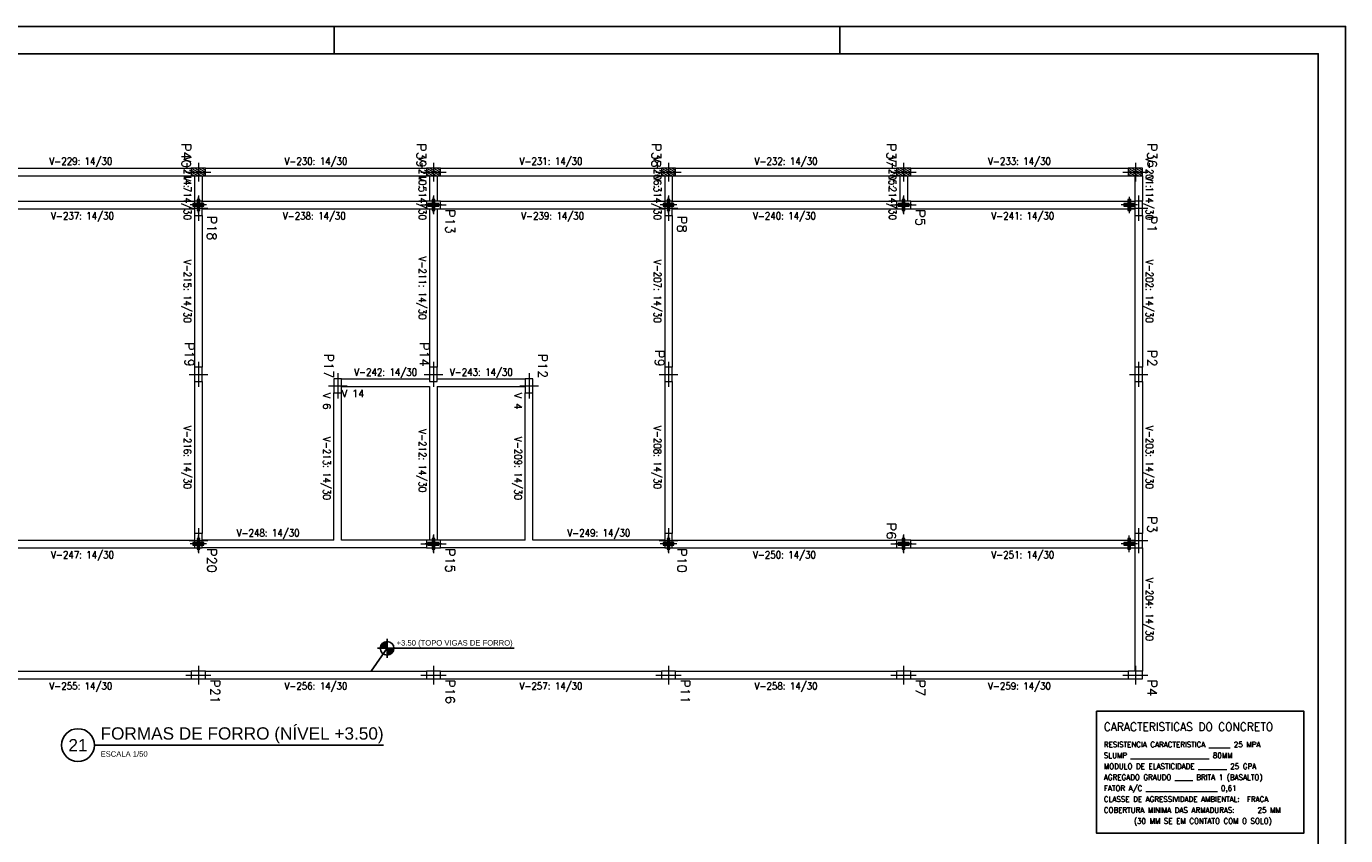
# Model space of a CAD drawing. Header units: millimetres. Extents: x -80 to 444, y 0 to 170.
# Tile 80 of 133: x 216 to 264, y 30 to 59. Entities that reach past the tile are written whole.
import ezdxf
from ezdxf.enums import TextEntityAlignment as Align

# ---------------------------------------------------------------- set-up
doc = ezdxf.new("R2010")
doc.units = ezdxf.units.MM
doc.layers.add('BLOCOS', color=3, linetype='Continuous')
doc.layers.add('FUN_TXT_ARMADURAS', color=3, linetype='Continuous')
for name, color, linetype, lineweight in [('E3D_CONEXIONES_COBERTURA', 131, 'Continuous', 0), ('PILAR_EIXOS', 1, 'Continuous', 0), ('PILAR_HACH', 4, 'Continuous', 0), ('PILAR_REF', 3, 'Continuous', 15), ('PILAR_RET', 2, 'Continuous', 9), ('VIG_DIM_VIGAS', 3, 'Continuous', 15), ('VIG_FACES', 5, 'Continuous', 9), ('VIG_REF_VIGAS', 3, 'Continuous', 0)]:
    doc.layers.add(name, color=color, linetype=linetype, lineweight=lineweight)
doc.styles.add('CYPETXT', font='romans', dxfattribs={"height": 0.2})
doc.styles.get("Standard").update_dxf_attribs({"font": 'arial.ttf'})

# ---------------------------------------------------------------- blocks, each defined once
blk = doc.blocks.new('EIXOS_DO_PILAR')
at = {"layer": 'PILAR_EIXOS'}
for p, q in [((-0.5, 0), (0.5, 0)), ((0, -0.5), (0, 0.5))]:
    blk.add_line(p, q, dxfattribs=at)
blk = doc.blocks.new('106418156-RAYADO_P36')
at = {"layer": 'PILAR_HACH'}
for p, q in [((-0.0014, -0.0026), (0.0014, 0.0026)), ((-0.0014, -0.0013), (0.0007, 0.0026)), ((-0.0014, 0), (0, 0.0026)), ((-0.0014, 0.0013), (-0.0007, 0.0026)), ((-0.0007, -0.0026), (0.0014, 0.0013)), ((0, -0.0026), (0.0014, 0)), ((0.0007, -0.0026), (0.0014, -0.0013))]:
    blk.add_line(p, q, dxfattribs=at)
blk = doc.blocks.new('106418156-RAYADO_P37')
at = {"layer": 'PILAR_HACH'}
for p, q in [((-0.0014, -0.0026), (0.0014, 0.0026)), ((-0.0014, -0.0013), (0.0007, 0.0026)), ((-0.0014, 0), (0, 0.0026)), ((-0.0014, 0.0013), (-0.0007, 0.0026)), ((-0.0007, -0.0026), (0.0014, 0.0013)), ((0, -0.0026), (0.0014, 0)), ((0.0007, -0.0026), (0.0014, -0.0013))]:
    blk.add_line(p, q, dxfattribs=at)
blk = doc.blocks.new('106418156-RAYADO_P38')
at = {"layer": 'PILAR_HACH'}
for p, q in [((-0.0014, -0.0026), (0.0014, 0.0026)), ((-0.0014, -0.0013), (0.0007, 0.0026)), ((-0.0014, 0), (0, 0.0026)), ((-0.0014, 0.0013), (-0.0007, 0.0026)), ((-0.0007, -0.0026), (0.0014, 0.0013)), ((0, -0.0026), (0.0014, 0)), ((0.0007, -0.0026), (0.0014, -0.0013))]:
    blk.add_line(p, q, dxfattribs=at)
blk = doc.blocks.new('106418156-RAYADO_P39')
at = {"layer": 'PILAR_HACH'}
for p, q in [((-0.0014, -0.0026), (0.0014, 0.0026)), ((-0.0014, -0.0013), (0.0007, 0.0026)), ((-0.0014, 0), (0, 0.0026)), ((-0.0014, 0.0013), (-0.0007, 0.0026)), ((-0.0007, -0.0026), (0.0014, 0.0013)), ((0, -0.0026), (0.0014, 0)), ((0.0007, -0.0026), (0.0014, -0.0013))]:
    blk.add_line(p, q, dxfattribs=at)
blk = doc.blocks.new('106418156-RAYADO_P40')
at = {"layer": 'PILAR_HACH'}
for p, q in [((-0.0014, -0.0026), (0.0014, 0.0026)), ((-0.0014, -0.0013), (0.0007, 0.0026)), ((-0.0014, 0), (0, 0.0026)), ((-0.0014, 0.0013), (-0.0007, 0.0026)), ((-0.0007, -0.0026), (0.0014, 0.0013)), ((0, -0.0026), (0.0014, 0)), ((0.0007, -0.0026), (0.0014, -0.0013))]:
    blk.add_line(p, q, dxfattribs=at)

msp = doc.modelspace()

# ---------------------------------------------------------------- hatches: boundary and pattern name
h = msp.add_hatch(color=1)
h.dxf.hatch_style = 1
h.paths.add_polyline_path([(229.0307, 36.6447), (229.0307, 36.8947, 0.4142136), (228.7807, 36.6447)])
h = msp.add_hatch(color=1)
h.dxf.hatch_style = 1
h.paths.add_polyline_path([(229.0307, 36.3947, 0.4142136), (229.2807, 36.6447), (229.0307, 36.6447)])
at = {"layer": 'E3D_CONEXIONES_COBERTURA'}
for points in [[(222.1271, 52.8663), (221.9271, 52.9163), (221.9271, 52.8163), (222.0771, 52.8163), (222.0771, 52.6663), (222.1771, 52.6663), (222.1771, 52.8163), (222.3271, 52.8163), (222.3271, 52.9163), (222.1771, 52.9163), (222.1771, 53.0663), (222.0771, 53.0663), (222.0771, 52.9163), (221.9271, 52.9163)], [(230.7271, 52.8663), (230.5271, 52.9163), (230.5271, 52.8163), (230.6771, 52.8163), (230.6771, 52.6663), (230.7771, 52.6663), (230.7771, 52.8163), (230.9271, 52.8163), (230.9271, 52.9163), (230.7771, 52.9163), (230.7771, 53.0663), (230.6771, 53.0663), (230.6771, 52.9163), (230.5271, 52.9163)], [(239.3271, 52.8663), (239.1271, 52.9163), (239.1271, 52.8163), (239.2771, 52.8163), (239.2771, 52.6663), (239.3771, 52.6663), (239.3771, 52.8163), (239.5271, 52.8163), (239.5271, 52.9163), (239.3771, 52.9163), (239.3771, 53.0663), (239.2771, 53.0663), (239.2771, 52.9163), (239.1271, 52.9163)], [(247.9271, 52.8663), (247.7271, 52.9163), (247.7271, 52.8163), (247.8771, 52.8163), (247.8771, 52.6663), (247.9771, 52.6663), (247.9771, 52.8163), (248.1271, 52.8163), (248.1271, 52.9163), (247.9771, 52.9163), (247.9771, 53.0663), (247.8771, 53.0663), (247.8771, 52.9163), (247.7271, 52.9163)], [(256.1883, 52.8663), (255.9883, 52.9163), (255.9883, 52.8163), (256.1383, 52.8163), (256.1383, 52.6663), (256.2383, 52.6663), (256.2383, 52.8163), (256.3883, 52.8163), (256.3883, 52.9163), (256.2383, 52.9163), (256.2383, 53.0663), (256.1383, 53.0663), (256.1383, 52.9163), (255.9883, 52.9163)], [(222.1271, 40.4663), (221.9271, 40.5163), (221.9271, 40.4163), (222.0771, 40.4163), (222.0771, 40.2663), (222.1771, 40.2663), (222.1771, 40.4163), (222.3271, 40.4163), (222.3271, 40.5163), (222.1771, 40.5163), (222.1771, 40.6663), (222.0771, 40.6663), (222.0771, 40.5163), (221.9271, 40.5163)], [(230.7271, 40.4663), (230.5271, 40.5163), (230.5271, 40.4163), (230.6771, 40.4163), (230.6771, 40.2663), (230.7771, 40.2663), (230.7771, 40.4163), (230.9271, 40.4163), (230.9271, 40.5163), (230.7771, 40.5163), (230.7771, 40.6663), (230.6771, 40.6663), (230.6771, 40.5163), (230.5271, 40.5163)], [(239.3271, 40.4663), (239.1271, 40.5163), (239.1271, 40.4163), (239.2771, 40.4163), (239.2771, 40.2663), (239.3771, 40.2663), (239.3771, 40.4163), (239.5271, 40.4163), (239.5271, 40.5163), (239.3771, 40.5163), (239.3771, 40.6663), (239.2771, 40.6663), (239.2771, 40.5163), (239.1271, 40.5163)], [(247.9271, 40.4663), (247.7271, 40.5163), (247.7271, 40.4163), (247.8771, 40.4163), (247.8771, 40.2663), (247.9771, 40.2663), (247.9771, 40.4163), (248.1271, 40.4163), (248.1271, 40.5163), (247.9771, 40.5163), (247.9771, 40.6663), (247.8771, 40.6663), (247.8771, 40.5163), (247.7271, 40.5163)], [(256.1835, 40.4663), (255.9835, 40.5163), (255.9835, 40.4163), (256.1335, 40.4163), (256.1335, 40.2663), (256.2335, 40.2663), (256.2335, 40.4163), (256.3835, 40.4163), (256.3835, 40.5163), (256.2335, 40.5163), (256.2335, 40.6663), (256.1335, 40.6663), (256.1335, 40.5163), (255.9835, 40.5163)]]:
    msp.add_hatch(color=256, dxfattribs=at).paths.add_polyline_path(points)

# ---------------------------------------------------------------- linework, layer by layer
at = {"color": 1}
for p, q in [((227.1, 58.4), (227.1, 59.4)), ((245.6, 58.4), (245.6, 59.4))]:
    msp.add_line(p, q, dxfattribs=at)
at = {"color": 2}
for p, q in [((229.0307, 36.9947), (229.0307, 36.2947)), ((229.0307, 36.6447), (228.4437, 35.8063)), ((228.6807, 36.6447), (233.6836, 36.6447)), ((218.3213, 33.1042), (228.9, 33.1042))]:
    msp.add_line(p, q, dxfattribs=at)
msp.add_lwpolyline([(180, 59.4), (180, 0), (264.1, 0), (264.1, 59.4)], close=True, dxfattribs=at)
at = {"color": 6}
msp.add_lwpolyline([(182.5, 58.4), (182.5, 1), (263.1, 1), (263.1, 58.4)], close=True, dxfattribs=at)
at = {"color": 2}
for centre, radius in [((229.0307, 36.6447), 0.25), ((217.7213, 33.1042), 0.6)]:
    msp.add_circle(centre, radius, dxfattribs=at)
at = {"layer": 'BLOCOS', "color": 2}
msp.add_lwpolyline([(254.9809, 34.3426), (262.5727, 34.3426), (262.5727, 29.883), (254.9809, 29.883)], close=True, dxfattribs=at)
at = {"layer": 'E3D_CONEXIONES_COBERTURA'}
for p, q in [((222.1271, 53.0663), (222.1271, 53.1663)), ((230.7271, 53.0663), (230.7271, 53.1663)), ((239.3271, 53.0663), (239.3271, 53.1663)), ((247.9271, 53.0663), (247.9271, 53.1663)), ((256.1883, 53.0663), (256.1883, 53.1663)), ((221.9271, 52.8663), (221.8271, 52.8663)), ((222.1271, 52.5663), (222.1271, 52.6663)), ((222.4271, 52.8663), (222.3271, 52.8663)), ((230.5271, 52.8663), (230.4271, 52.8663)), ((230.7271, 52.5663), (230.7271, 52.6663)), ((231.0271, 52.8663), (230.9271, 52.8663)), ((239.1271, 52.8663), (239.0271, 52.8663)), ((239.3271, 52.5663), (239.3271, 52.6663)), ((239.6271, 52.8663), (239.5271, 52.8663)), ((247.7271, 52.8663), (247.6271, 52.8663)), ((247.9271, 52.5663), (247.9271, 52.6663)), ((248.2271, 52.8663), (248.1271, 52.8663)), ((255.9883, 52.8663), (255.8883, 52.8663)), ((256.1883, 52.5663), (256.1883, 52.6663)), ((256.4883, 52.8663), (256.3883, 52.8663)), ((222.1271, 40.6663), (222.1271, 40.7663)), ((230.7271, 40.6663), (230.7271, 40.7663)), ((239.3271, 40.6663), (239.3271, 40.7663)), ((247.9271, 40.6663), (247.9271, 40.7663)), ((256.1835, 40.6663), (256.1835, 40.7663)), ((221.9271, 40.4663), (221.8271, 40.4663)), ((222.1271, 40.1663), (222.1271, 40.2663)), ((222.4271, 40.4663), (222.3271, 40.4663)), ((230.5271, 40.4663), (230.4271, 40.4663)), ((230.7271, 40.1663), (230.7271, 40.2663)), ((231.0271, 40.4663), (230.9271, 40.4663)), ((239.1271, 40.4663), (239.0271, 40.4663)), ((239.3271, 40.1663), (239.3271, 40.2663)), ((239.6271, 40.4663), (239.5271, 40.4663)), ((247.7271, 40.4663), (247.6271, 40.4663)), ((247.9271, 40.1663), (247.9271, 40.2663)), ((248.2271, 40.4663), (248.1271, 40.4663)), ((255.9835, 40.4663), (255.8835, 40.4663)), ((256.1835, 40.1663), (256.1835, 40.2663)), ((256.4835, 40.4663), (256.3835, 40.4663))]:
    msp.add_line(p, q, dxfattribs=at)
for points in [[(222.1271, 52.8663), (221.9271, 52.9163), (221.9271, 52.8163), (222.0771, 52.8163), (222.0771, 52.6663), (222.1771, 52.6663), (222.1771, 52.8163), (222.3271, 52.8163), (222.3271, 52.9163), (222.1771, 52.9163), (222.1771, 53.0663), (222.0771, 53.0663), (222.0771, 52.9163), (221.9271, 52.9163)], [(230.7271, 52.8663), (230.5271, 52.9163), (230.5271, 52.8163), (230.6771, 52.8163), (230.6771, 52.6663), (230.7771, 52.6663), (230.7771, 52.8163), (230.9271, 52.8163), (230.9271, 52.9163), (230.7771, 52.9163), (230.7771, 53.0663), (230.6771, 53.0663), (230.6771, 52.9163), (230.5271, 52.9163)], [(239.3271, 52.8663), (239.1271, 52.9163), (239.1271, 52.8163), (239.2771, 52.8163), (239.2771, 52.6663), (239.3771, 52.6663), (239.3771, 52.8163), (239.5271, 52.8163), (239.5271, 52.9163), (239.3771, 52.9163), (239.3771, 53.0663), (239.2771, 53.0663), (239.2771, 52.9163), (239.1271, 52.9163)], [(247.9271, 52.8663), (247.7271, 52.9163), (247.7271, 52.8163), (247.8771, 52.8163), (247.8771, 52.6663), (247.9771, 52.6663), (247.9771, 52.8163), (248.1271, 52.8163), (248.1271, 52.9163), (247.9771, 52.9163), (247.9771, 53.0663), (247.8771, 53.0663), (247.8771, 52.9163), (247.7271, 52.9163)], [(256.1883, 52.8663), (255.9883, 52.9163), (255.9883, 52.8163), (256.1383, 52.8163), (256.1383, 52.6663), (256.2383, 52.6663), (256.2383, 52.8163), (256.3883, 52.8163), (256.3883, 52.9163), (256.2383, 52.9163), (256.2383, 53.0663), (256.1383, 53.0663), (256.1383, 52.9163), (255.9883, 52.9163)], [(222.1271, 40.4663), (221.9271, 40.5163), (221.9271, 40.4163), (222.0771, 40.4163), (222.0771, 40.2663), (222.1771, 40.2663), (222.1771, 40.4163), (222.3271, 40.4163), (222.3271, 40.5163), (222.1771, 40.5163), (222.1771, 40.6663), (222.0771, 40.6663), (222.0771, 40.5163), (221.9271, 40.5163)], [(230.7271, 40.4663), (230.5271, 40.5163), (230.5271, 40.4163), (230.6771, 40.4163), (230.6771, 40.2663), (230.7771, 40.2663), (230.7771, 40.4163), (230.9271, 40.4163), (230.9271, 40.5163), (230.7771, 40.5163), (230.7771, 40.6663), (230.6771, 40.6663), (230.6771, 40.5163), (230.5271, 40.5163)], [(239.3271, 40.4663), (239.1271, 40.5163), (239.1271, 40.4163), (239.2771, 40.4163), (239.2771, 40.2663), (239.3771, 40.2663), (239.3771, 40.4163), (239.5271, 40.4163), (239.5271, 40.5163), (239.3771, 40.5163), (239.3771, 40.6663), (239.2771, 40.6663), (239.2771, 40.5163), (239.1271, 40.5163)], [(247.9271, 40.4663), (247.7271, 40.5163), (247.7271, 40.4163), (247.8771, 40.4163), (247.8771, 40.2663), (247.9771, 40.2663), (247.9771, 40.4163), (248.1271, 40.4163), (248.1271, 40.5163), (247.9771, 40.5163), (247.9771, 40.6663), (247.8771, 40.6663), (247.8771, 40.5163), (247.7271, 40.5163)], [(256.1835, 40.4663), (255.9835, 40.5163), (255.9835, 40.4163), (256.1335, 40.4163), (256.1335, 40.2663), (256.2335, 40.2663), (256.2335, 40.4163), (256.3835, 40.4163), (256.3835, 40.5163), (256.2335, 40.5163), (256.2335, 40.6663), (256.1335, 40.6663), (256.1335, 40.5163), (255.9835, 40.5163)]]:
    msp.add_lwpolyline(points, close=True, dxfattribs=at)
at = {"layer": 'PILAR_RET'}
for points in [[(221.8671, 54.2063), (221.8671, 53.9263), (222.3871, 53.9263), (222.3871, 54.2063), (221.8671, 54.2063)], [(230.4671, 54.2063), (230.4671, 53.9263), (230.9871, 53.9263), (230.9871, 54.2063), (230.4671, 54.2063)], [(239.0671, 54.2063), (239.0671, 53.9263), (239.5871, 53.9263), (239.5871, 54.2063), (239.0671, 54.2063)], [(247.6671, 54.2063), (247.6671, 53.9263), (248.1871, 53.9263), (248.1871, 54.2063), (247.6671, 54.2063)], [(256.1471, 54.2063), (256.1471, 53.9263), (256.6671, 53.9263), (256.6671, 54.2063), (256.1471, 54.2063)], [(221.9871, 53.0063), (221.9871, 52.4863), (222.2671, 52.4863), (222.2671, 53.0063), (221.9871, 53.0063)], [(230.4671, 53.0063), (230.4671, 52.7263), (230.9871, 52.7263), (230.9871, 53.0063), (230.4671, 53.0063)], [(239.1871, 53.0063), (239.1871, 52.4863), (239.4671, 52.4863), (239.4671, 53.0063), (239.1871, 53.0063)], [(247.6671, 53.0063), (247.6671, 52.7263), (248.1871, 52.7263), (248.1871, 53.0063), (247.6671, 53.0063)], [(256.3871, 53.0063), (256.3871, 52.4863), (256.6671, 52.4863), (256.6671, 53.0063), (256.3871, 53.0063)], [(221.9871, 46.9263), (221.9871, 46.4063), (222.2671, 46.4063), (222.2671, 46.9263), (221.9871, 46.9263)], [(230.5871, 46.9263), (230.5871, 46.4063), (230.8671, 46.4063), (230.8671, 46.9263), (230.5871, 46.9263)], [(239.1871, 46.9263), (239.1871, 46.4063), (239.4671, 46.4063), (239.4671, 46.9263), (239.1871, 46.9263)], [(256.3871, 46.9263), (256.3871, 46.4063), (256.6671, 46.4063), (256.6671, 46.9263), (256.3871, 46.9263)], [(227.0871, 46.5063), (227.0871, 45.9863), (227.3671, 45.9863), (227.3671, 46.5063), (227.0871, 46.5063)], [(234.0871, 46.5063), (234.0871, 45.9863), (234.3671, 45.9863), (234.3671, 46.5063), (234.0871, 46.5063)], [(221.9871, 40.8463), (221.9871, 40.3263), (222.2671, 40.3263), (222.2671, 40.8463), (221.9871, 40.8463)], [(230.4671, 40.6063), (230.4671, 40.3263), (230.9871, 40.3263), (230.9871, 40.6063), (230.4671, 40.6063)], [(239.1871, 40.8463), (239.1871, 40.3263), (239.4671, 40.3263), (239.4671, 40.8463), (239.1871, 40.8463)], [(247.6671, 40.6063), (247.6671, 40.3263), (248.1871, 40.3263), (248.1871, 40.6063), (247.6671, 40.6063)], [(256.3871, 40.8463), (256.3871, 40.3263), (256.6671, 40.3263), (256.6671, 40.8463), (256.3871, 40.8463)], [(221.8671, 35.8063), (221.8671, 35.5263), (222.3871, 35.5263), (222.3871, 35.8063), (221.8671, 35.8063)], [(230.4671, 35.8063), (230.4671, 35.5263), (230.9871, 35.5263), (230.9871, 35.8063), (230.4671, 35.8063)], [(239.0671, 35.8063), (239.0671, 35.5263), (239.5871, 35.5263), (239.5871, 35.8063), (239.0671, 35.8063)], [(247.6671, 35.8063), (247.6671, 35.5263), (248.1871, 35.5263), (248.1871, 35.8063), (247.6671, 35.8063)], [(256.1471, 35.8063), (256.1471, 35.5263), (256.6671, 35.5263), (256.6671, 35.8063), (256.1471, 35.8063)]]:
    msp.add_lwpolyline(points, close=True, dxfattribs=at)
at = {"layer": 'VIG_FACES'}
for p, q in [((213.7871, 54.2063), (221.8671, 54.2063)), ((222.3871, 54.2063), (230.4671, 54.2063)), ((230.9871, 54.2063), (239.0671, 54.2063)), ((239.5871, 54.2063), (247.6671, 54.2063)), ((248.1871, 54.2063), (256.1471, 54.2063)), ((213.7871, 53.9263), (221.8671, 53.9263)), ((221.9871, 53.9263), (221.9871, 53.0063)), ((222.2671, 53.9263), (222.2671, 53.0063)), ((222.3871, 53.9263), (230.4671, 53.9263)), ((230.5871, 53.9263), (230.5871, 53.0063)), ((230.8671, 53.9263), (230.8671, 53.0063)), ((230.9871, 53.9263), (239.0671, 53.9263)), ((239.1871, 53.9263), (239.1871, 53.0063)), ((239.4671, 53.9263), (239.4671, 53.0063)), ((239.5871, 53.9263), (247.6671, 53.9263)), ((247.7871, 53.9263), (247.7871, 53.0063)), ((248.0671, 53.9263), (248.0671, 53.0063)), ((248.1871, 53.9263), (256.1471, 53.9263)), ((256.3871, 53.9263), (256.3871, 53.0063)), ((256.6671, 53.9263), (256.6671, 53.0063)), ((213.7871, 53.0063), (221.9871, 53.0063)), ((213.7871, 52.7263), (221.9871, 52.7263)), ((222.2671, 53.0063), (230.4671, 53.0063)), ((222.2671, 52.7263), (230.4671, 52.7263)), ((230.5871, 52.7263), (230.5871, 46.9263)), ((230.8671, 52.7263), (230.8671, 46.9263)), ((230.9871, 53.0063), (239.1871, 53.0063)), ((230.9871, 52.7263), (239.1871, 52.7263)), ((239.4671, 53.0063), (247.6671, 53.0063)), ((239.4671, 52.7263), (247.6671, 52.7263)), ((248.1871, 53.0063), (256.3871, 53.0063)), ((248.1871, 52.7263), (256.3871, 52.7263)), ((221.9871, 52.4863), (221.9871, 46.9263)), ((222.2671, 52.4863), (222.2671, 46.9263)), ((239.1871, 52.4863), (239.1871, 46.9263)), ((239.4671, 52.4863), (239.4671, 46.9263)), ((256.3871, 52.4863), (256.3871, 46.9263)), ((256.6671, 52.4863), (256.6671, 46.9263)), ((221.9871, 46.4063), (221.9871, 40.8463)), ((222.2671, 46.4063), (222.2671, 40.8463)), ((227.3671, 46.5063), (230.5871, 46.5063)), ((230.8671, 46.5063), (234.0871, 46.5063)), ((239.1871, 46.4063), (239.1871, 40.8463)), ((239.4671, 46.4063), (239.4671, 40.8463)), ((256.3871, 46.4063), (256.3871, 40.8463)), ((256.6671, 46.4063), (256.6671, 40.8463)), ((227.0871, 40.6063), (227.0871, 45.9863)), ((227.3671, 46.2263), (230.5871, 46.2263)), ((227.3671, 40.6063), (227.3671, 45.9863)), ((230.5871, 46.2263), (230.5871, 40.6063)), ((230.8671, 46.2263), (230.8671, 40.6063)), ((230.8671, 46.2263), (234.0871, 46.2263)), ((234.0871, 40.6063), (234.0871, 45.9863)), ((234.3671, 40.6063), (234.3671, 45.9863)), ((213.7871, 40.6063), (221.9871, 40.6063)), ((227.0871, 40.6063), (222.2671, 40.6063)), ((230.4671, 40.6063), (227.3671, 40.6063)), ((234.0871, 40.6063), (230.9871, 40.6063)), ((239.1871, 40.6063), (234.3671, 40.6063)), ((239.4671, 40.6063), (247.6671, 40.6063)), ((248.1871, 40.6063), (256.3871, 40.6063)), ((213.7871, 40.3263), (221.9871, 40.3263)), ((230.4671, 40.3263), (222.2671, 40.3263)), ((239.1871, 40.3263), (230.9871, 40.3263)), ((239.4671, 40.3263), (247.6671, 40.3263)), ((248.1871, 40.3263), (256.3871, 40.3263)), ((256.3871, 40.3263), (256.3871, 35.8063)), ((256.6671, 40.3263), (256.6671, 35.8063)), ((213.7871, 35.8063), (221.8671, 35.8063)), ((222.3871, 35.8063), (230.4671, 35.8063)), ((230.9871, 35.8063), (239.0671, 35.8063)), ((239.5871, 35.8063), (247.6671, 35.8063)), ((248.1871, 35.8063), (256.1471, 35.8063)), ((213.7871, 35.5263), (221.8671, 35.5263)), ((222.3871, 35.5263), (230.4671, 35.5263)), ((230.9871, 35.5263), (239.0671, 35.5263)), ((239.5871, 35.5263), (247.6671, 35.5263)), ((248.1871, 35.5263), (256.1471, 35.5263))]:
    msp.add_line(p, q, dxfattribs=at)

# ---------------------------------------------------------------- block references
at = {"layer": 'PILAR_EIXOS', "zscale": 2, "rotation": 270}
for p, xscale, yscale in [((222.1271, 54.0663), 0.68, 0.92), ((230.7271, 54.0663), 0.68, 0.92), ((239.3271, 54.0663), 0.68, 0.92), ((247.9271, 54.0663), 0.68, 0.92), ((256.4071, 54.0663), 0.68, 0.92), ((222.1271, 52.7463), 0.92, 0.68), ((230.7271, 52.8663), 0.68, 0.92), ((239.3271, 52.7463), 0.92, 0.68), ((247.9271, 52.8663), 0.68, 0.92), ((256.5271, 52.7463), 0.92, 0.68), ((222.1271, 46.6663), 0.92, 0.68), ((230.7271, 46.6663), 0.92, 0.68), ((239.3271, 46.6663), 0.92, 0.68), ((256.5271, 46.6663), 0.92, 0.68), ((227.2271, 46.2463), 0.92, 0.68), ((234.2271, 46.2463), 0.92, 0.68), ((222.1271, 40.5863), 0.92, 0.68), ((239.3271, 40.5863), 0.92, 0.68), ((256.5271, 40.5863), 0.92, 0.68), ((230.7271, 40.4663), 0.68, 0.92), ((247.9271, 40.4663), 0.68, 0.92), ((222.1271, 35.6663), 0.68, 0.92), ((230.7271, 35.6663), 0.68, 0.92), ((239.3271, 35.6663), 0.68, 0.92), ((247.9271, 35.6663), 0.68, 0.92), ((256.4071, 35.6663), 0.68, 0.92)]:
    msp.add_blockref('EIXOS_DO_PILAR', p, dxfattribs=dict(at, xscale=xscale, yscale=yscale))
at = {"layer": 'PILAR_HACH', "xscale": 100, "yscale": 100, "zscale": 100, "rotation": 270}
for name, p in [('106418156-RAYADO_P40', (222.1271, 54.0663)), ('106418156-RAYADO_P39', (230.7271, 54.0663)), ('106418156-RAYADO_P38', (239.3271, 54.0663)), ('106418156-RAYADO_P37', (247.9271, 54.0663)), ('106418156-RAYADO_P36', (256.4071, 54.0663))]:
    msp.add_blockref(name, p, dxfattribs=at)

# ---------------------------------------------------------------- texts
at = {"color": 2}
for s, p in [('+3.50 (TOPO VIGAS DE FORRO)', (229.3807, 36.7447)), ('ESCALA 1/50', (218.5483, 32.6786))]:
    msp.add_text(s, height=0.2, dxfattribs=at).set_placement(p)
at = {"color": 6}
msp.add_text('FORMAS DE FORRO (NÍVEL +3.50)', height=0.45, dxfattribs=at).set_placement((218.5483, 33.3042))
msp.add_text('21', height=0.45, dxfattribs=at).set_placement((217.7213, 33.1042), align=Align.MIDDLE)
at = {"layer": 'FUN_TXT_ARMADURAS', "style": 'CYPETXT', "width": 0.953514}
msp.add_text('CARACTERISTICAS DO CONCRETO', height=0.3, dxfattribs=at).set_placement((255.2548, 33.6248))
at = {"layer": 'FUN_TXT_ARMADURAS', "color": 2, "style": 'CYPETXT', "width": 0.953514}
for s, p in [('SLUMP ______________________ 80MM', (255.2548, 32.6248)), ('RESISTENCIA CARACTERISTICA ______ 25 MPA', (255.2548, 33.0248)), ('MODULO DE ELASTICIDADE ________ 25 GPA', (255.2548, 32.2248)), ('AGREGADO GRAUDO _____ BRITA 1 (BASALTO)', (255.2548, 31.8248)), ('FATOR A/C ____________________ 0,61', (255.2548, 31.4248)), ('CLASSE DE AGRESSIVIDADE AMBIENTAL:  FRACA', (255.2548, 31.0248)), ('COBERTURA MINIMA DAS ARMADURAS:   25 MM', (255.2548, 30.6248)), ('(30 MM SE EM CONTATO COM O SOLO)', (256.3548, 30.2248))]:
    msp.add_text(s, height=0.2, dxfattribs=at).set_placement(p)
at = {"layer": 'PILAR_REF', "style": 'CYPETXT'}
for s, width, p, p2 in [('P40', 0.972155, (221.5138, 55.1213), (221.5138, 54.2263)), ('P39', 0.989211, (230.1138, 55.1213), (230.1138, 54.2263)), ('P38', 0.972155, (238.7138, 55.1213), (238.7138, 54.2263)), ('P37', 0.972155, (247.3138, 55.1213), (247.3138, 54.2263)), ('P36', 0.972155, (256.8538, 55.1213), (256.8538, 54.2263)), ('P13', 0.972155, (231.1738, 52.7063), (231.1738, 51.8113)), ('P5', 1.019605, (248.3738, 52.7063), (248.3738, 52.0913)), ('P18', 0.972155, (222.4538, 52.4663), (222.4538, 51.5713)), ('P8', 1.019605, (239.6538, 52.4663), (239.6538, 51.8513)), ('P1', 1.210781, (256.8538, 52.4663), (256.8538, 51.8513)), ('P19', 0.989211, (221.6338, 47.8413), (221.6338, 46.9463)), ('P14', 0.955678, (230.2338, 47.8413), (230.2338, 46.9463)), ('P17', 0.972155, (226.7338, 47.4213), (226.7338, 46.5263)), ('P12', 0.972155, (234.5538, 47.4213), (234.5538, 46.5263)), ('P9', 1.047162, (238.8338, 47.5613), (238.8338, 46.9463)), ('P2', 1.019605, (256.8538, 47.5613), (256.8538, 46.9463)), ('P6', 1.019605, (247.3138, 41.2413), (247.3138, 40.6263)), ('P3', 1.019605, (256.8538, 41.4813), (256.8538, 40.8663)), ('P20', 0.972155, (222.4538, 40.3063), (222.4538, 39.4113)), ('P15', 0.972155, (231.1738, 40.3063), (231.1738, 39.4113)), ('P10', 0.972155, (239.6538, 40.3063), (239.6538, 39.4113)), ('P21', 1.084327, (222.5738, 35.5063), (222.5738, 34.6113)), ('P16', 0.972155, (231.1738, 35.5063), (231.1738, 34.6113)), ('P11', 1.084327, (239.7738, 35.5063), (239.7738, 34.6113)), ('P7', 1.019605, (248.3738, 35.5063), (248.3738, 34.8913)), ('P4', 0.993462, (256.8538, 35.5063), (256.8538, 34.8913))]:
    msp.add_text(s, height=0.33333, rotation=270, dxfattribs=dict(at, width=width)).set_placement(p, p2, align=Align.FIT)
at = {"layer": 'VIG_DIM_VIGAS', "style": 'CYPETXT', "width": 0.775385}
for s, p, p2 in [('V-229: 14/30', (216.6751, 54.333), (218.9791, 54.333)), ('V-230: 14/30', (225.2751, 54.333), (227.5791, 54.333)), ('V-231: 14/30', (233.8751, 54.333), (236.1791, 54.333)), ('V-232: 14/30', (242.4751, 54.333), (244.7791, 54.333)), ('V-233: 14/30', (251.0151, 54.333), (253.3191, 54.333)), ('V-237: 14/30', (216.7351, 52.333), (219.0391, 52.333)), ('V-238: 14/30', (225.2151, 52.333), (227.5191, 52.333)), ('V-239: 14/30', (233.9351, 52.333), (236.2391, 52.333)), ('V-240: 14/30', (242.4151, 52.333), (244.7191, 52.333)), ('V-241: 14/30', (251.1351, 52.333), (253.4391, 52.333)), ('V-242: 14/30', (227.8251, 46.6182), (230.1291, 46.6182)), ('V-243: 14/30', (231.3251, 46.6182), (233.6291, 46.6182)), ('V-248: 14/30', (223.5251, 40.733), (225.8291, 40.733)), ('V-249: 14/30', (235.6251, 40.733), (237.9291, 40.733)), ('V-247: 14/30', (216.7351, 39.933), (219.0391, 39.933)), ('V-250: 14/30', (242.4151, 39.933), (244.7191, 39.933)), ('V-251: 14/30', (251.1351, 39.933), (253.4391, 39.933)), ('V-255: 14/30', (216.6751, 35.133), (218.9791, 35.133)), ('V-256: 14/30', (225.2751, 35.133), (227.5791, 35.133)), ('V-257: 14/30', (233.8751, 35.133), (236.1791, 35.133)), ('V-258: 14/30', (242.4751, 35.133), (244.7791, 35.133)), ('V-259: 14/30', (251.0151, 35.133), (253.3191, 35.133))]:
    msp.add_text(s, height=0.266667, dxfattribs=at).set_placement(p, p2, align=Align.FIT)
for s, p, p2 in [('V-214: 14/30', (221.5938, 54.6183), (221.5938, 52.3143)), ('V-210: 14/30', (230.1938, 54.6183), (230.1938, 52.3143)), ('V-206: 14/30', (238.7938, 54.6183), (238.7938, 52.3143)), ('V-205: 14/30', (247.3938, 54.6183), (247.3938, 52.3143)), ('V-201: 14/30', (256.7938, 54.6183), (256.7938, 52.3143)), ('V-215: 14/30', (221.5938, 50.8583), (221.5938, 48.5543)), ('V-211: 14/30', (230.1938, 50.9783), (230.1938, 48.6743)), ('V-207: 14/30', (238.7938, 50.8583), (238.7938, 48.5543)), ('V-202: 14/30', (256.7938, 50.8583), (256.7938, 48.5543)), ('V-216: 14/30', (221.5938, 44.7783), (221.5938, 42.4743)), ('V-212: 14/30', (230.1938, 44.6583), (230.1938, 42.3543)), ('V-208: 14/30', (238.7938, 44.7783), (238.7938, 42.4743)), ('V-203: 14/30', (256.7938, 44.7783), (256.7938, 42.4743)), ('V-213: 14/30', (226.6938, 44.3783), (226.6938, 42.0743)), ('V-209: 14/30', (233.6938, 44.3783), (233.6938, 42.0743)), ('V-204: 14/30', (256.7938, 39.2183), (256.7938, 36.9143))]:
    msp.add_text(s, height=0.266667, rotation=270, dxfattribs=at).set_placement(p, p2, align=Align.FIT)
at = {"layer": 'VIG_REF_VIGAS', "style": 'CYPETXT'}
for s, width, p, p2 in [('V 7', 0.849375, (221.5938, 53.9263), (221.5938, 53.3223)), ('V 5', 0.849375, (230.1938, 53.9263), (230.1938, 53.3223)), ('V 3', 0.849375, (238.7938, 53.9263), (238.7938, 53.3223)), ('V 2', 0.849375, (247.3938, 53.9263), (247.3938, 53.3223)), ('V 1', 0.9513, (256.7938, 53.9263), (256.7938, 53.3223)), ('V 6', 0.849375, (226.6938, 45.9863), (226.6938, 45.3823)), ('V 4', 0.834474, (233.6938, 45.9863), (233.6938, 45.3823))]:
    msp.add_text(s, height=0.26667, rotation=270, dxfattribs=dict(at, width=width)).set_placement(p, p2, align=Align.FIT)
at = {"layer": 'VIG_REF_VIGAS', "style": 'CYPETXT', "width": 0.846818}
msp.add_text('V 14', height=0.26667, dxfattribs=at).set_placement((227.3671, 45.833), (228.1951, 45.833), align=Align.FIT)

doc.saveas('drawing.dxf')
